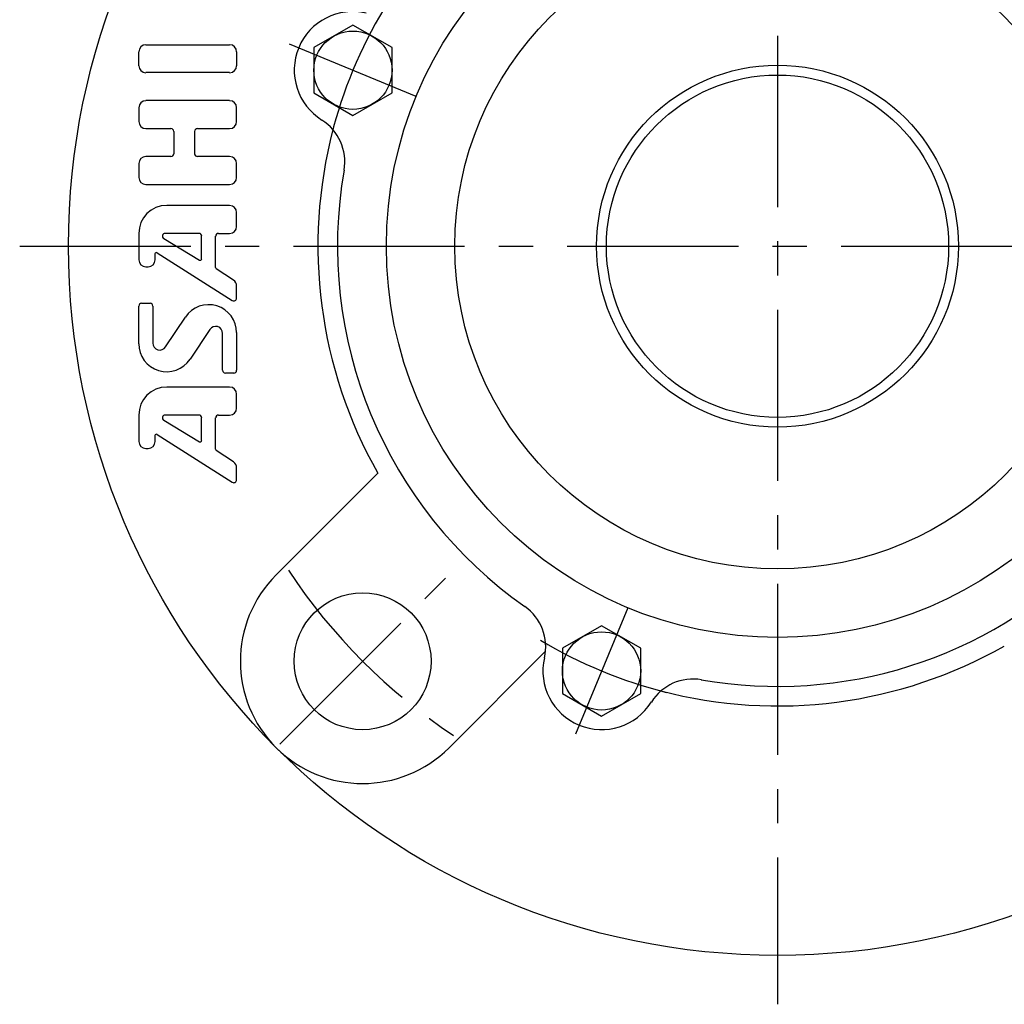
# Model space of a CAD drawing. Extents: x -78 to 174, y -78 to 174.
# Tile 1 of 9: x -78 to 23, y -78 to 23. Entities that reach past the tile are written whole.
import ezdxf

# ---------------------------------------------------------------- set-up
doc = ezdxf.new("R2010")
doc.units = 0
doc.header["$LTSCALE"] = 14
doc.linetypes.add('CENTER', pattern=[2, 1.25, -0.25, 0.25, -0.25])
doc.layers.get('0').update_dxf_attribs({"linetype": 'CONTINUOUS'})
doc.layers.add('1', color=3, linetype='CONTINUOUS')
doc.layers.add('CENTER', color=1, linetype='CENTER')

msp = doc.modelspace()

# ---------------------------------------------------------------- linework, layer by layer
for p, q in [((-43.42, 22.6), (-47.42, 20.3)), ((-39.42, 20.3), (-43.42, 22.6)), ((-47.42, 20.3), (-47.42, 15.68)), ((-39.42, 15.68), (-39.42, 20.3)), ((-47.42, 15.68), (-43.42, 13.37)), ((-43.42, 13.37), (-39.42, 15.68)), ((-51.27, -33.59), (-40.88, -23.2)), ((-17.99, -38.8), (-21.99, -41.11)), ((-13.99, -41.11), (-17.99, -38.8)), ((-21.99, -41.11), (-21.99, -45.73)), ((-13.99, -45.73), (-13.99, -41.11)), ((-33.59, -51.27), (-23.72, -41.4)), ((-21.99, -45.73), (-17.99, -48.04)), ((-17.99, -48.04), (-13.99, -45.73))]:
    msp.add_line(p, q)
for centre, radius in [((0, 0), 72.5), ((0, 0), 40), ((0, 0), 33), ((-43.42, 17.99), 4), ((0, 0), 18.5), ((0, 0), 17.5), ((-42.43, -42.43), 7), ((-17.99, -43.42), 4)]:
    msp.add_circle(centre, radius)
for centre, radius, start, end in [((-43.42, 17.99), 6, 76.963, 238.037), ((-49.25, 8.65), 5, 350.0333, 58.037), ((0, 0), 47, 165.3042, 209.5761), ((0, 0), 45, 170.0333, 234.9667), ((0, 0), 45, 260.0333, 9.9667), ((-42.43, -42.43), 12.5, 135, 315), ((-28.7, -40.94), 5, 346.963, 54.9667), ((0, 0), 47, 255.3042, 299.5761), ((-17.99, -43.42), 6, 166.963, 328.037), ((-8.65, -49.25), 5, 80.0333, 148.037)]:
    msp.add_arc(centre, radius, start, end)
at = {"layer": '1'}
for p, q in [((-64.6, 20.59), (-56.03, 20.59)), ((-65.32, 18.45), (-65.32, 19.88)), ((-55.32, 19.88), (-55.32, 18.45)), ((-56.03, 17.74), (-64.6, 17.74)), ((-65.32, 14.16), (-65.32, 12.74)), ((-56.03, 14.88), (-64.6, 14.88)), ((-55.32, 12.74), (-55.32, 14.16)), ((-64.6, 12.02), (-62.03, 12.02)), ((-61.75, 11.74), (-61.75, 9.45)), ((-59.6, 9.45), (-59.6, 11.74)), ((-59.32, 12.02), (-56.03, 12.02)), ((-62.03, 9.16), (-64.6, 9.16)), ((-56.03, 9.16), (-59.32, 9.16)), ((-65.32, 8.45), (-65.32, 7.02)), ((-55.32, 7.02), (-55.32, 8.45)), ((-64.6, 6.31), (-56.03, 6.31)), ((-56.03, 4.16), (-62.46, 4.16)), ((-55.32, 2.02), (-55.32, 3.45)), ((-65.32, 1.31), (-65.32, -1.39)), ((-59.17, 1.31), (-62.62, 1.31)), ((-58.89, -1.3), (-58.89, 1.02)), ((-57.46, -2.19), (-57.46, 1.02)), ((-57.17, 1.31), (-56.03, 1.31)), ((-62.77, 0.78), (-59.11, -1.42)), ((-63.66, -1.39), (-63.66, -0.79)), ((-63.44, -0.67), (-55.76, -5.56)), ((-64.6, -2.11), (-64.37, -2.11)), ((-55.64, -3.48), (-57.4, -2.31)), ((-55.32, -5.31), (-55.32, -4.07)), ((-65.03, -5.84), (-64.17, -5.84)), ((-65.32, -9.97), (-65.32, -6.12)), ((-63.89, -6.12), (-63.89, -9.9)), ((-62.58, -10.3), (-60.55, -7.26)), ((-58.05, -8.51), (-60.08, -11.56)), ((-56.75, -12.69), (-56.75, -8.91)), ((-55.32, -8.84), (-55.32, -12.69)), ((-55.6, -12.98), (-56.46, -12.98)), ((-56.03, -14.41), (-62.46, -14.41)), ((-55.32, -16.55), (-55.32, -15.12)), ((-65.32, -17.26), (-65.32, -19.96)), ((-62.77, -17.79), (-59.11, -19.99)), ((-59.17, -17.26), (-62.62, -17.26)), ((-58.89, -19.87), (-58.89, -17.55)), ((-57.46, -20.76), (-57.46, -17.55)), ((-57.17, -17.26), (-56.03, -17.26)), ((-63.66, -19.96), (-63.66, -19.36)), ((-63.44, -19.24), (-55.76, -24.13)), ((-64.61, -20.68), (-64.38, -20.68)), ((-55.63, -22.05), (-57.39, -20.88)), ((-55.32, -23.89), (-55.32, -22.65))]:
    msp.add_line(p, q, dxfattribs=at)
for centre, radius, start, end in [((-64.6, 19.88), 0.714, 90, 180), ((-56.03, 19.88), 0.714, 0, 90), ((-64.6, 18.45), 0.714, 180, 270), ((-56.03, 18.45), 0.714, 270, 0), ((-64.6, 14.16), 0.714, 90, 180), ((-56.03, 14.16), 0.714, 0, 90), ((-64.6, 12.74), 0.714, 180, 270), ((-56.03, 12.74), 0.714, 270, 0), ((-62.03, 11.74), 0.286, 0, 90), ((-59.32, 11.74), 0.286, 90, 180), ((-64.6, 8.45), 0.714, 90, 180), ((-62.03, 9.45), 0.286, 270, 0), ((-59.32, 9.45), 0.286, 180, 270), ((-56.03, 8.45), 0.714, 0, 90), ((-64.6, 7.02), 0.714, 180, 270), ((-56.03, 7.02), 0.714, 270, 0), ((-62.46, 1.31), 2.86, 90, 180), ((-56.03, 3.45), 0.714, 0, 90), ((-56.03, 2.02), 0.714, 270, 0), ((-62.62, 1.02), 0.286, 90, 239.0362), ((-59.17, 1.02), 0.286, 0, 90), ((-57.17, 1.02), 0.286, 90, 180), ((-63.52, -0.79), 0.143, 57.5288, 180), ((-64.6, -1.39), 0.714, 180, 270), ((-64.37, -1.39), 0.714, 270, 0), ((-59.03, -1.3), 0.143, 239.0362, 0), ((-57.32, -2.19), 0.143, 180, 236.3099), ((-56.03, -4.07), 0.714, 0, 56.3099), ((-65.03, -6.12), 0.286, 90, 180), ((-64.17, -6.12), 0.286, 0, 90), ((-58.17, -8.84), 2.86, 0, 146.3099), ((-55.6, -5.31), 0.286, 237.5288, 0), ((-57.46, -8.91), 0.714, 0, 146.3099), ((-62.46, -9.97), 2.86, 180, 326.3099), ((-63.17, -9.9), 0.714, 180, 326.3099), ((-56.46, -12.69), 0.286, 180, 270), ((-55.6, -12.69), 0.286, 270, 0), ((-62.46, -17.26), 2.86, 90, 180), ((-56.03, -15.12), 0.714, 0, 90), ((-56.03, -16.55), 0.714, 270, 0), ((-62.62, -17.55), 0.286, 90, 239.0362), ((-59.17, -17.55), 0.286, 0, 90), ((-57.17, -17.55), 0.286, 90, 180), ((-64.6, -19.96), 0.714, 180, 270), ((-64.37, -19.96), 0.714, 270, 0), ((-63.52, -19.36), 0.143, 57.5288, 180), ((-59.03, -19.87), 0.143, 239.0362, 0), ((-57.32, -20.76), 0.143, 180, 236.3099), ((-56.03, -22.65), 0.714, 0, 56.3099), ((-55.6, -23.89), 0.286, 237.5288, 0)]:
    msp.add_arc(centre, radius, start, end, dxfattribs=at)
at = {"layer": 'CENTER'}
for p, q in [((0, 77.5), (0, -77.5)), ((-36.96, 15.31), (-49.89, 20.66)), ((-77.5, 0), (77.5, 0)), ((-50.91, -50.91), (-33.94, -33.94)), ((-15.31, -36.96), (-20.66, -49.89))]:
    msp.add_line(p, q, dxfattribs=at)
for radius, start, end in [(47, 148.9587, 166.0413), (60, 213.5217, 236.4783), (47, 238.9587, 256.0413)]:
    msp.add_arc((0, 0), radius, start, end, dxfattribs=at)

doc.saveas('drawing.dxf')
